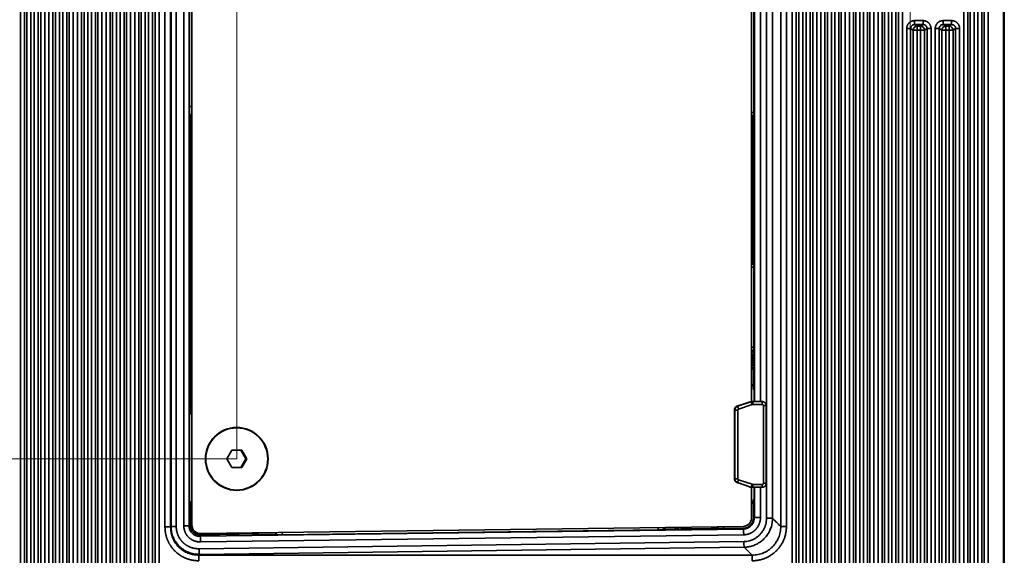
# Model space of a CAD drawing. Header units: millimetres. Extents: x 31 to 1647, y 187 to 975.
# Tile 136 of 151: x 1464 to 1636, y 473 to 567. Entities that reach past the tile are written whole.
import ezdxf

# ---------------------------------------------------------------- set-up
doc = ezdxf.new("R2010")
doc.units = ezdxf.units.MM
doc.layers.add('1', color=7, linetype='Continuous', true_color=0xffffff)
doc.styles.add('kanji2', font='simplex.shx', dxfattribs={"bigfont": 'bigfont.shx'})
doc.dimstyles.get("Standard").update_dxf_attribs({"dimtxt": 0.18, "dimasz": 0.18, "dimexe": 0.18, "dimexo": 0.0625, "dimgap": 0.09, "dimtad": 0, "dimtih": 1, "dimtoh": 1, "dimdec": 4, "dimzin": 0, "dimdsep": 46, "dimtxsty": 'Standard', "dimcen": 0.09, "dimadec": 0, "dimazin": 0, "dimtfac": 1, "dimtdec": 4, "dimtofl": 0, "dimtmove": 0, "dimatfit": 3, "dimfxl": 1, "dimtolj": 1, "dimtzin": 0, "dimarcsym": 0})

# ---------------------------------------------------------------- blocks, each defined once
blk = doc.blocks.new('_U5')
at = {"layer": '1', "color": 146, "lineweight": 13}
for p, q in [((1501.572678, 629.784801), (982.792589, 629.784801)), ((984.792589, 629.784801), (983.988741, 626.784798)), ((984.792589, 489.784801), (984.792589, 629.784801)), ((984.792589, 629.784801), (985.596437, 626.784804)), ((984.792589, 489.784801), (983.988741, 492.784798)), ((984.792589, 489.784801), (985.596437, 492.784804)), ((1501.572678, 489.784801), (982.792589, 489.784801))]:
    blk.add_line(p, q, dxfattribs=at)
at = {"layer": '1', "color": 146, "linetype": 'Continuous', "lineweight": 13, "insert": (985.320097, 556.057592), "char_height": 3, "attachment_point": 7, "rotation": 90, "line_spacing_factor": 0.63253, "style": 'kanji2'}
blk.add_mtext('\\W0.8720;140', dxfattribs=at)
blk = doc.blocks.new('_Open')
at = {"color": 0, "linetype": 'ByBlock', "lineweight": -2}
for p, q in [((-1, 0.166667), (0, 0)), ((-1, -0.166667), (0, 0)), ((0, 0), (-1, 0))]:
    blk.add_line(p, q, dxfattribs=at)
blk = doc.blocks.new('_U13')
at = {"layer": '1', "color": 146, "lineweight": 13}
for p, q in [((1160.14034, 489.863674), (1160.14034, 794.404317)), ((1501.572678, 489.784801), (1501.572678, 794.404317)), ((1160.14034, 792.404317), (1163.140337, 793.208165)), ((1160.14034, 792.404317), (1501.572678, 792.404317)), ((1160.14034, 792.404317), (1163.140342, 791.600469)), ((1501.572678, 792.404317), (1498.572675, 793.208165)), ((1501.572678, 792.404317), (1498.572681, 791.600469))]:
    blk.add_line(p, q, dxfattribs=at)
at = {"layer": '1', "color": 146, "linetype": 'Continuous', "lineweight": 13, "insert": (1324.478493, 792.170809), "char_height": 3, "attachment_point": 7, "line_spacing_factor": 0.63253, "style": 'kanji2'}
blk.add_mtext('\\W0.9183;341.4', dxfattribs=at)
blk = doc.blocks.new('_U14')
at = {"layer": '1', "color": 146, "lineweight": 13}
for p, q in [((1042.396509, 415.784238), (1042.396509, 818.404317)), ((1619.316509, 415.784238), (1619.316509, 818.404317)), ((1042.396509, 816.404317), (1045.396506, 817.208165)), ((1042.396509, 816.404317), (1619.316509, 816.404317)), ((1042.396509, 816.404317), (1045.396512, 815.600469)), ((1619.316509, 816.404317), (1616.316506, 817.208165)), ((1619.316509, 816.404317), (1616.316512, 815.600469))]:
    blk.add_line(p, q, dxfattribs=at)
at = {"layer": '1', "color": 146, "linetype": 'Continuous', "lineweight": 13, "insert": (1324.478493, 816.170809), "char_height": 3, "attachment_point": 7, "line_spacing_factor": 0.63253, "style": 'kanji2'}
blk.add_mtext('\\W0.9303;576.9', dxfattribs=at)
blk = doc.blocks.new('_U28')
at = {"layer": '1', "color": 146, "lineweight": 13}
for p, q in [((1619.316509, 703.864238), (966.892589, 703.864238)), ((968.892589, 703.864238), (968.088741, 700.864235)), ((968.892589, 703.864238), (968.892589, 415.784238)), ((968.892589, 703.864238), (969.696437, 700.864241)), ((968.892589, 415.784238), (968.088741, 418.784235)), ((968.892589, 415.784238), (969.696437, 418.784241)), ((1619.316509, 415.784238), (966.892589, 415.784238))]:
    blk.add_line(p, q, dxfattribs=at)
at = {"layer": '1', "color": 146, "linetype": 'Continuous', "lineweight": 13, "insert": (969.420097, 553.422222), "char_height": 3, "attachment_point": 7, "rotation": 90, "line_spacing_factor": 0.63253, "style": 'kanji2'}
blk.add_mtext('\\W0.9631;288.1', dxfattribs=at)

msp = doc.modelspace()

# ---------------------------------------------------------------- linework, layer by layer
at = {"layer": '1', "color": 18, "linetype": 'Continuous', "lineweight": 35}
for p, q in [((1463.7262, 394.1113), (1463.7262, 725.5372)), ((1464.4224, 725.5372), (1464.4224, 394.1113)), ((1464.8582, 394.5471), (1464.8582, 725.1014)), ((1465.5544, 725.1014), (1465.5544, 394.5471)), ((1466.1587, 394.5471), (1466.1587, 725.1014)), ((1466.8548, 725.1014), (1466.8548, 394.5471)), ((1467.2906, 394.1113), (1467.2906, 725.5372)), ((1467.9868, 725.5372), (1467.9868, 394.1113)), ((1468.7262, 394.1113), (1468.7262, 725.5372)), ((1469.4224, 725.5372), (1469.4224, 394.1113)), ((1469.8582, 394.5471), (1469.8582, 725.1014)), ((1470.5544, 725.1014), (1470.5544, 394.5471)), ((1471.1587, 394.5471), (1471.1587, 725.1014)), ((1471.8548, 725.1014), (1471.8548, 394.5471)), ((1472.2906, 394.1113), (1472.2906, 725.5372)), ((1472.9868, 725.5372), (1472.9868, 394.1113)), ((1473.7262, 394.1113), (1473.7262, 725.5372)), ((1474.4224, 725.5372), (1474.4224, 394.1113)), ((1474.8582, 394.5471), (1474.8582, 725.1014)), ((1475.5544, 725.1014), (1475.5544, 394.5471)), ((1476.1587, 394.5471), (1476.1587, 725.1014)), ((1476.8548, 725.1014), (1476.8548, 394.5471)), ((1477.2906, 394.1113), (1477.2906, 725.5372)), ((1477.9868, 725.5372), (1477.9868, 394.1113)), ((1478.7262, 394.1113), (1478.7262, 725.5372)), ((1479.4224, 725.5372), (1479.4224, 394.1113)), ((1487.2906, 394.1113), (1487.2906, 725.5372)), ((1487.9868, 725.5372), (1487.9868, 394.1113)), ((1479.8582, 405.1674), (1479.8582, 714.4811)), ((1480.5544, 714.4811), (1480.5544, 405.1674)), ((1486.1587, 405.0811), (1486.1587, 714.5673)), ((1486.8548, 714.5673), (1486.8548, 405.0811)), ((1481.1587, 408.0837), (1481.1587, 711.5648)), ((1481.8548, 711.5648), (1481.8548, 408.0837)), ((1484.8582, 408.0837), (1484.8582, 711.5648)), ((1485.5544, 711.5648), (1485.5544, 408.0837)), ((1482.2906, 408.5195), (1482.2906, 711.129)), ((1482.9868, 711.129), (1482.9868, 408.5195)), ((1483.7262, 408.5195), (1483.7262, 711.129)), ((1484.4224, 711.129), (1484.4224, 408.5195)), ((1598.7262, 431.4149), (1598.7262, 688.2336)), ((1599.4224, 688.2336), (1599.4224, 431.4149)), ((1599.8582, 432.467), (1599.8582, 687.1815)), ((1600.5544, 686.7013), (1600.5544, 432.9472)), ((1601.1587, 434.087), (1601.1587, 685.5614)), ((1601.8548, 685.5614), (1601.8548, 434.087)), ((1602.2906, 433.9065), (1602.2906, 685.7419)), ((1602.9868, 685.7419), (1602.9868, 433.9065)), ((1603.7262, 436.4149), (1603.7262, 683.2336)), ((1604.4224, 683.2336), (1604.4224, 436.4149)), ((1604.8582, 437.467), (1604.8582, 682.1815)), ((1605.5544, 681.7013), (1605.5544, 437.9472)), ((1606.1587, 439.087), (1606.1587, 680.5614)), ((1606.8548, 680.5614), (1606.8548, 439.087)), ((1607.2906, 438.9065), (1607.2906, 680.7419)), ((1607.9868, 680.7419), (1607.9868, 438.9065)), ((1608.7262, 441.4149), (1608.7262, 678.2336)), ((1609.4224, 678.2336), (1609.4224, 441.4149)), ((1609.8582, 442.467), (1609.8582, 677.1815)), ((1610.5544, 676.7013), (1610.5544, 442.9472)), ((1611.1587, 444.087), (1611.1587, 675.5614)), ((1611.8548, 675.5614), (1611.8548, 444.087)), ((1612.2906, 443.9065), (1612.2906, 675.7419)), ((1612.9868, 675.7419), (1612.9868, 443.9065)), ((1613.7262, 446.4149), (1613.7262, 673.2643)), ((1614.4224, 673.2643), (1614.4224, 446.4149)), ((1614.8582, 447.467), (1614.8582, 672.4183)), ((1615.5544, 671.9381), (1615.5544, 447.9472)), ((1616.1587, 449.087), (1616.1587, 670.7972)), ((1616.8548, 670.7972), (1616.8548, 449.087)), ((1617.2906, 448.9065), (1617.2906, 670.7714)), ((1617.9868, 670.7714), (1617.9868, 448.9065)), ((1628.7262, 461.4149), (1628.7262, 658.2336)), ((1629.4224, 658.2336), (1629.4224, 461.4149)), ((1629.8582, 462.467), (1629.8582, 657.1815)), ((1630.5544, 656.7013), (1630.5544, 462.9472)), ((1635.6621, 657.5302), (1635.6623, 462.1185)), ((1635.8015, 657.5301), (1635.8015, 462.1185)), ((1631.1587, 464.087), (1631.1587, 655.5614)), ((1631.8548, 655.5614), (1631.8548, 464.087)), ((1632.2906, 463.9065), (1632.2906, 655.7419)), ((1632.9868, 655.7419), (1632.9868, 463.9065)), ((1489.0174, 641.7545), (1489.0174, 477.894)), ((1490.0022, 477.894), (1490.0022, 641.7545)), ((1490.0789, 641.6778), (1490.0789, 477.9706)), ((1490.9891, 641.6778), (1490.9891, 477.9706)), ((1492.3124, 478.1056), (1492.3124, 641.5428)), ((1493.2375, 478.1056), (1493.2375, 641.5428)), ((1493.7139, 478.248), (1493.7139, 641.4005)), ((1596.7108, 641.6785), (1596.7108, 477.9699)), ((1597.6956, 477.9699), (1597.6956, 641.6785)), ((1594.2139, 479.4075), (1594.2139, 640.241)), ((1595.2733, 479.4075), (1595.2733, 640.241)), ((1591.6162, 619.8246), (1591.6162, 499.8239)), ((1592.0887, 619.8242), (1592.0887, 499.8242)), ((1593.1629, 619.8242), (1593.1629, 499.8242)), ((1592.0162, 569.7683), (1592.0162, 550.3359)), ((1493.2879, 551.3745), (1493.2879, 568.1951)), ((1618.7262, 451.4149), (1618.7262, 565.0188)), ((1619.8582, 564.7289), (1619.4224, 565.0188)), ((1619.4224, 565.0188), (1619.4224, 451.4149)), ((1620.1237, 566.412), (1621.5893, 566.412)), ((1620.1237, 565.7137), (1620.5544, 565.4272)), ((1621.5893, 565.7137), (1620.1237, 565.7137)), ((1620.5544, 565.4272), (1620.5544, 564.7289)), ((1620.5544, 565.4272), (1621.1587, 565.4272)), ((1621.1587, 565.4272), (1621.5893, 565.7137)), ((1621.1587, 565.4272), (1621.1587, 564.7289)), ((1622.2906, 565.0188), (1621.8548, 564.7289)), ((1622.2906, 453.9065), (1622.2906, 565.0188)), ((1622.9868, 565.0188), (1622.9868, 453.9065)), ((1623.7262, 456.4149), (1623.7262, 565.0188)), ((1624.8582, 564.7289), (1624.4224, 565.0188)), ((1624.4224, 565.0188), (1624.4224, 456.4149)), ((1625.1237, 566.412), (1626.5893, 566.412)), ((1625.1237, 565.7137), (1625.5544, 565.4272)), ((1626.5893, 565.7137), (1625.1237, 565.7137)), ((1625.5544, 565.4272), (1625.5544, 564.7289)), ((1625.5544, 565.4272), (1626.1587, 565.4272)), ((1626.1587, 565.4272), (1626.5893, 565.7137)), ((1626.1587, 565.4272), (1626.1587, 564.7289)), ((1627.2906, 565.0188), (1626.8548, 564.7289)), ((1627.2906, 458.9065), (1627.2906, 565.0188)), ((1627.9868, 565.0188), (1627.9868, 458.9065)), ((1619.8582, 564.7289), (1620.5544, 564.7289)), ((1619.8582, 452.467), (1619.8582, 564.7289)), ((1621.1587, 564.7289), (1620.5544, 564.7289)), ((1620.5544, 564.7289), (1620.5544, 452.9472)), ((1621.1587, 564.7289), (1621.8548, 564.7289)), ((1621.1587, 454.087), (1621.1587, 564.7289)), ((1621.8548, 564.7289), (1621.8548, 454.087)), ((1625.5544, 564.7289), (1624.8582, 564.7289)), ((1624.8582, 457.467), (1624.8582, 564.7289)), ((1625.5544, 564.7289), (1625.5544, 457.9472)), ((1626.1587, 564.7289), (1625.5544, 564.7289)), ((1626.8548, 564.7289), (1626.1587, 564.7289)), ((1626.1587, 459.087), (1626.1587, 564.7289)), ((1626.8548, 564.7289), (1626.8548, 459.087)), ((1493.7139, 551.3745), (1493.2879, 551.3745)), ((1493.4204, 549.2943), (1493.3382, 549.3572)), ((1493.4204, 498.3908), (1493.4204, 549.2943)), ((1592.0162, 550.3359), (1591.6162, 550.3359)), ((1592.0031, 549.8359), (1591.6162, 549.8359)), ((1591.8082, 523.8242), (1591.8082, 549.8359)), ((1592.0027, 549.8359), (1592.0027, 523.8242)), ((1591.6162, 523.8242), (1592.0031, 523.8242)), ((1591.6162, 523.3242), (1592.0162, 523.3242)), ((1592.0162, 523.3242), (1592.0162, 509.3242)), ((1592.0162, 509.3242), (1591.6162, 509.3242)), ((1592.0031, 508.8242), (1591.6162, 508.8242)), ((1591.6162, 508.7376), (1591.9506, 508.7376)), ((1591.6162, 508.5376), (1591.9504, 508.5376)), ((1591.6162, 508.5323), (1591.9503, 508.5323)), ((1591.6166, 508.7428), (1591.9506, 508.7428)), ((1591.9504, 501.9487), (1591.9504, 508.8242)), ((1591.6204, 507.4271), (1591.6162, 507.4322)), ((1591.6162, 507.4277), (1591.6204, 507.4271)), ((1591.6948, 506.5593), (1591.9504, 506.5593)), ((1591.9504, 506.5768), (1591.7212, 506.5768)), ((1591.9504, 506.214), (1591.6162, 506.214)), ((1591.6162, 506.1965), (1591.9504, 506.1965)), ((1591.6162, 505.7428), (1591.9503, 505.7428)), ((1591.6162, 505.7376), (1591.9504, 505.7376)), ((1591.6162, 505.5428), (1591.9504, 505.5428)), ((1591.6162, 505.5376), (1591.9503, 505.5376)), ((1591.6162, 502.748), (1591.9503, 502.748)), ((1591.6162, 502.7428), (1591.9504, 502.7428)), ((1591.6162, 502.5428), (1591.9504, 502.5428)), ((1591.6162, 502.5376), (1591.9503, 502.5376)), ((1591.9504, 501.9487), (1592.0739, 501.8249)), ((1592.0739, 499.8242), (1592.0739, 501.8249)), ((1591.5006, 499.7729), (1589.1397, 498.9838)), ((1590.4729, 499.4718), (1591.3738, 499.7729)), ((1591.3738, 499.7729), (1591.5006, 499.7729)), ((1591.6892, 499.8242), (1591.8159, 499.8242)), ((1593.4491, 499.8242), (1591.8159, 499.8242)), ((1493.4204, 498.3908), (1493.3116, 498.2825)), ((1493.3116, 482.2848), (1493.3116, 498.2825)), ((1493.7139, 498.3908), (1493.4204, 498.3908)), ((1588.6624, 498.3197), (1588.5879, 498.3197)), ((1588.5879, 498.3197), (1588.5879, 486.3288)), ((1588.6624, 498.3197), (1588.6624, 486.3288)), ((1588.6624, 498.3197), (1589.1983, 498.3197)), ((1589.0509, 498.9838), (1590.1078, 499.348)), ((1589.1397, 498.9838), (1589.0509, 498.9838)), ((1589.1983, 498.3197), (1589.1983, 486.3288)), ((1591.6955, 499.2986), (1589.3347, 498.5094)), ((1593.4864, 499.3242), (1591.8532, 499.3242)), ((1593.6858, 499.1242), (1594.1485, 499.1242)), ((1593.6858, 485.5242), (1593.6858, 499.1242)), ((1594.1485, 485.5242), (1594.1485, 499.1242)), ((1500.6975, 491.3048), (1499.8224, 489.7848)), ((1502.4478, 491.3048), (1500.6975, 491.3048)), ((1503.1738, 489.7848), (1502.2987, 491.3048)), ((1503.3229, 489.7848), (1502.4478, 491.3048)), ((1499.8224, 489.7848), (1500.6975, 488.2648)), ((1502.2987, 488.2648), (1503.1738, 489.7848)), ((1502.4478, 488.2648), (1503.3229, 489.7848)), ((1503.1738, 489.7848), (1503.3229, 489.7848)), ((1500.6975, 488.2648), (1502.4478, 488.2648)), ((1588.6624, 486.3288), (1588.5879, 486.3288)), ((1588.6624, 486.3288), (1589.1983, 486.3288)), ((1590.1078, 485.3005), (1589.0509, 485.6647)), ((1589.1397, 485.6647), (1589.0509, 485.6647)), ((1589.1397, 485.6647), (1591.5006, 484.8756)), ((1589.3347, 486.139), (1591.6955, 485.3499)), ((1591.3738, 484.8756), (1590.4729, 485.1767)), ((1591.5006, 484.8756), (1591.3738, 484.8756)), ((1591.6162, 484.8282), (1591.6162, 479.4991)), ((1591.8159, 484.8242), (1591.6892, 484.8242)), ((1591.8159, 484.8242), (1593.4491, 484.8242)), ((1591.8532, 485.3242), (1593.4864, 485.3242)), ((1592.0739, 484.8242), (1592.0739, 482.8235)), ((1592.0887, 484.8242), (1592.0887, 479.5646)), ((1593.1629, 484.8242), (1593.1629, 479.5646)), ((1593.6858, 485.5242), (1594.1485, 485.5242)), ((1493.3116, 482.2848), (1493.714, 482.2848)), ((1493.5136, 482.0838), (1493.3116, 482.2848)), ((1591.9504, 482.6998), (1592.0739, 482.8235)), ((1591.9504, 479.5646), (1591.9504, 482.6998)), ((1493.5136, 482.0838), (1493.714, 482.0838)), ((1493.5136, 482.0838), (1493.5136, 478.1056)), ((1592.0887, 479.5646), (1591.9504, 479.5646)), ((1490.0022, 477.894), (1490.0789, 477.9706)), ((1493.2375, 478.1056), (1493.5136, 478.1056)), ((1494.2855, 477.0693), (1494.2855, 476.762)), ((1590.1414, 477.5248), (1495.1639, 476.2727)), ((1590.136, 477.9992), (1495.2336, 476.7481)), ((1575.2691, 477.4034), (1509.5435, 476.5369)), ((1575.2638, 477.8031), (1575.2691, 477.4034)), ((1576.1889, 477.8153), (1576.1938, 477.4392)), ((1576.2353, 477.4817), (1576.1938, 477.4392)), ((1576.2353, 477.4817), (1576.231, 477.8159)), ((1579.2353, 477.5213), (1576.2353, 477.4817)), ((1579.2353, 477.5465), (1590.1398, 477.6689)), ((1579.2353, 477.5213), (1579.2353, 477.5465)), ((1584.6708, 477.607), (1584.6708, 477.9267)), ((1585.6694, 477.9398), (1585.6694, 477.6181)), ((1585.7168, 477.6188), (1585.7168, 477.9404)), ((1586.7155, 477.9536), (1586.7155, 477.6299)), ((1590.1398, 477.6689), (1590.1414, 477.5248)), ((1494.981, 474.084), (1590.251, 475.34)), ((1495.1608, 476.5462), (1505.4305, 476.6816)), ((1495.1639, 476.2727), (1495.1608, 476.5462)), ((1590.2272, 476.5252), (1495.2496, 475.2731)), ((1505.4305, 476.6816), (1505.4305, 476.5483)), ((1505.4305, 476.5483), (1508.4305, 476.5878)), ((1508.4261, 476.922), (1508.4305, 476.5878)), ((1508.469, 476.5502), (1508.4305, 476.5878)), ((1508.469, 476.5502), (1508.4641, 476.9225)), ((1509.5435, 476.5369), (1509.5383, 476.9367)), ((1495.0555, 473.0992), (1590.3255, 474.3552)), ((1495.0555, 473.0992), (1494.9263, 472.9699))]:
    msp.add_line(p, q, dxfattribs=at)
for centre, radius, start, end in [((1592.3365, 483.6542), 1.4, 239.034375, 253.985625), ((1592.3365, 483.6542), 1.7, 244.929375, 256.865625), ((1590.1162, 479.4991), 1.5, 270.755305, 0), ((1495.2139, 478.248), 1.5, 180, 270.755305), ((1577.3365, 478.6542), 1.4, 217.861875, 236.548125), ((1577.3365, 478.6542), 1.4, 304.959375, 324.72), ((1577.3365, 478.6542), 1.7, 317.82375, 331.77375)]:
    msp.add_arc(centre, radius, start, end, dxfattribs=at)
for centre, major_axis, ratio, start_param, end_param in [((1620.5544, 564.7289), (0.3877, 0.5828), 0.992126, 0.59071358, 2.15421831), ((1621.1587, 564.7289), (0.3877, -0.5828), 0.992126, 0.98737435, 2.55087907), ((1625.5544, 564.7289), (0.3877, 0.5828), 0.992126, 0.59071358, 2.15421831), ((1626.1587, 564.7289), (0.3877, -0.5828), 0.992126, 0.98737435, 2.55087907), ((1494.3378, 549.3572), (-0.607, -0.7947), 0.999458, 4.46819068, 5.36439939), ((1494.4201, 549.2943), (0.902, 0.4461), 0.967592, 1.90866182, 2.66910974), ((1592.0031, 550.3359), (0, 0.5), 0.026208, 3.14159265, 4.71238898), ((1592.0031, 523.3242), (0, 0.5), 0.026208, 4.71238898, 6.28318531), ((1592.0031, 509.3242), (0, 0.5), 0.026208, 3.14159265, 4.71238898), ((1590.5474, 499.4718), (1, 0.3326), 0.022379, 1.63798103, 2.01848741), ((1591.6892, 498.8242), (0, -1), 0.997217, 3.14159265, 3.46334321), ((1591.8159, 498.8242), (0, 1), 0.997217, 0, 0.32175055), ((1591.6582, 499.2986), (0.1585, -0.4742), 0.070732, 1.54715753, 3.11795386), ((1591.8159, 499.3242), (0, -0.5), 0.074558, 1.57079633, 3.14159265), ((1593.4491, 499.3242), (0, -0.5), 0.074558, 1.57079633, 3.14159265), ((1494.3139, 498.2851), (0.8962, 0.4503), 0.996722, 2.67730843, 3.60627288), ((1494.4201, 498.3908), (0.7054, -0.7088), 0.999318, 3.92970529, 4.71530526), ((1589.2651, 498.3197), (0, 0.7), 0.967393, 0.32175055, 1.57079633), ((1589.3605, 498.3197), (0, 0.7), 0.997217, 0.32175055, 1.57079633), ((1589.2974, 498.5094), (-0.1585, 0.4742), 0.070732, 4.68875019, 6.25954651), ((1589.3978, 498.3197), (0, 0.2), 0.997217, 0.32175055, 1.57079633), ((1591.8532, 498.8242), (0, 0.5), 0.997217, 0, 0.32175055), ((1593.4864, 499.1242), (0, 0.2), 0.997217, 4.71238898, 6.28318531), ((1589.2651, 486.3288), (0, 0.7), 0.967393, 1.57079633, 2.8198421), ((1589.3605, 486.3288), (0, 0.7), 0.997217, 1.57079633, 2.8198421), ((1589.2974, 486.139), (-0.1585, -0.4742), 0.070732, 0.02363879, 1.59443512), ((1589.3978, 486.3288), (0, 0.2), 0.997217, 1.57079633, 2.8198421), ((1590.5474, 485.1767), (-1, 0.3326), 0.022379, 1.12310524, 1.50361162), ((1591.6892, 485.8242), (0, -1), 0.997217, 5.96143475, 6.28318531), ((1591.6582, 485.3499), (0.1585, 0.4742), 0.070732, 3.16523145, 4.73602777), ((1591.8159, 485.8242), (0, 1), 0.997217, 2.8198421, 3.14159265), ((1591.8532, 485.8242), (0, 0.5), 0.997217, 2.8198421, 3.14159265), ((1591.8159, 485.3242), (0, 0.5), 0.074558, 3.14159265, 4.71238898), ((1593.4491, 485.3242), (0, 0.5), 0.074558, 3.14159265, 4.71238898), ((1593.4864, 485.5242), (0, 0.2), 0.997217, 3.14159265, 4.71238898), ((1575.1942, 477.4286), (0.9999, 0.0112), 0.026185, 4.78705944, 6.25705473), ((1509.4686, 476.5621), (0.9999, 0.0112), 0.026185, 3.16782198, 4.78705944)]:
    msp.add_ellipse(centre, major_axis=major_axis, ratio=ratio, start_param=start_param, end_param=end_param, dxfattribs=at)
for major_axis in [(0, 5.5), (0, 5.4343)]:
    msp.add_ellipse((1501.5727, 489.7848), major_axis=major_axis, ratio=0.997217, dxfattribs=at)
for points, degree in [([(1618.7262, 565.0188), (1618.7262, 565.2964), (1618.9383, 565.8084), (1619.3308, 566.2), (1619.8447, 566.412), (1620.1237, 566.412)], 2), ([(1621.5893, 566.412), (1621.8677, 566.412), (1622.3813, 566.2006), (1622.7742, 565.8093), (1622.9868, 565.2969), (1622.9868, 565.0188)], 2), ([(1623.7262, 565.0188), (1623.7262, 565.2964), (1623.9383, 565.8084), (1624.3308, 566.2), (1624.8447, 566.412), (1625.1237, 566.412)], 2), ([(1626.5893, 566.412), (1626.8677, 566.412), (1627.3813, 566.2006), (1627.7742, 565.8093), (1627.9868, 565.2969), (1627.9868, 565.0188)], 2), ([(1493.3382, 549.3572), (1493.3355, 549.3592), (1493.3303, 549.3785), (1493.3227, 549.4537), (1493.3154, 549.5741), (1493.3088, 549.7356), (1493.3028, 549.9351), (1493.2977, 550.1712), (1493.2934, 550.4402), (1493.2903, 550.7352), (1493.2884, 551.0508), (1493.2879, 551.2654), (1493.2879, 551.3745)], 3), ([(1591.6159, 507.9829), (1591.6592, 508.0033), (1591.7071, 508.0133), (1591.7586, 508.014)], 3), ([(1591.7586, 508.0315), (1591.7586, 508.0257), (1591.7586, 508.0199), (1591.7586, 508.014)], 3), ([(1591.7586, 508.014), (1591.836, 508.0131), (1591.8997, 507.9913), (1591.9508, 507.9542)], 3), ([(1591.6644, 506.986), (1591.6466, 506.9649), (1591.6295, 506.9433), (1591.613, 506.9212)], 3), ([(1591.613, 506.8916), (1591.6339, 506.9205), (1591.6559, 506.9487), (1591.6789, 506.976)], 3), ([(1591.647, 507.654), (1591.6335, 507.6226), (1591.6231, 507.5899), (1591.6158, 507.5565)], 3), ([(1591.6619, 507.6449), (1591.6569, 507.6479), (1591.6519, 507.651), (1591.647, 507.654)], 3), ([(1591.8374, 507.2794), (1591.7854, 507.1787), (1591.7257, 507.082), (1591.659, 506.9905)], 3), ([(1591.659, 506.9905), (1591.6638, 506.9872), (1591.6686, 506.9839), (1591.6734, 506.9806)], 3), ([(1591.6734, 506.9806), (1591.7409, 507.073), (1591.8012, 507.1707), (1591.8535, 507.2725)], 3), ([(1591.7383, 506.6516), (1591.7222, 506.6217), (1591.7077, 506.5908), (1591.6948, 506.5593)], 3), ([(1591.7212, 506.5768), (1591.7303, 506.5974), (1591.741, 506.6196), (1591.7535, 506.643)], 3), ([(1591.8701, 506.8458), (1591.8245, 506.7822), (1591.7805, 506.7175), (1591.738, 506.6518)], 3), ([(1591.7535, 506.643), (1591.7484, 506.6458), (1591.7433, 506.6487), (1591.7383, 506.6516)], 3), ([(1591.7532, 506.6431), (1591.7954, 506.7083), (1591.8391, 506.7725), (1591.8844, 506.8357)], 3), ([(1591.7535, 507.7011), (1591.7535, 507.707), (1591.7535, 507.7128), (1591.7535, 507.7186)], 3), ([(1591.8524, 507.2731), (1591.9534, 507.4976), (1591.8802, 507.7144), (1591.7535, 507.7183)], 3), ([(1591.8363, 507.2799), (1591.8417, 507.2776), (1591.847, 507.2754), (1591.8524, 507.2731)], 3), ([(1591.9506, 506.9628), (1591.9251, 506.9229), (1591.8981, 506.884), (1591.8696, 506.8462)], 3), ([(1591.8844, 506.8357), (1591.8796, 506.8391), (1591.8749, 506.8425), (1591.8701, 506.8458)], 3), ([(1591.8838, 506.8361), (1591.9072, 506.867), (1591.9295, 506.8987), (1591.9509, 506.931)], 3), ([(1590.251, 475.34), (1590.4233, 475.3423), (1590.7646, 475.3696), (1591.2675, 475.4768), (1591.7573, 475.6504), (1592.2229, 475.8874), (1592.6564, 476.1845), (1593.0493, 476.5364), (1593.3943, 476.9364), (1593.6853, 477.3781), (1593.9159, 477.8499), (1594.0864, 478.3523), (1594.1907, 478.8769), (1594.2139, 479.2295), (1594.2139, 479.4075)], 3), ([(1595.2733, 479.4075), (1595.5579, 479.1229)], 1), ([(1595.5579, 479.1229), (1595.6751, 479.0056)], 1), ([(1595.6751, 479.0056), (1596.7108, 477.9699)], 1), ([(1597.6956, 477.9699), (1597.6959, 476.7768), (1596.7862, 474.5784), (1595.1034, 472.8952), (1592.9045, 471.9848), (1591.7108, 471.9851)], 2), ([(1590.3256, 474.3533), (1590.7873, 473.8915), (1591.2491, 473.4298), (1591.7108, 472.968)], 3), ([(1494.9263, 472.9699), (1591.7108, 472.9699)], 1)]:
    msp.add_open_spline(points, degree=degree, dxfattribs=at)
for points, degree, knots in [([(1619.4224, 565.0188), (1619.4179, 565.0188), (1619.4095, 565.0188), (1619.3853, 565.0188), (1619.3693, 565.0188), (1619.3305, 565.0188), (1619.3076, 565.0188), (1619.2555, 565.0188), (1619.2264, 565.0188), (1619.1628, 565.0188), (1619.1284, 565.0188), (1619.0555, 565.0188), (1619.017, 565.0188), (1618.9372, 565.0188), (1618.8958, 565.0188), (1618.8117, 565.0188), (1618.769, 565.0188), (1618.7262, 565.0188)], 3, [0, 0, 0, 0, 0.125, 0.125, 0.25, 0.25, 0.375, 0.375, 0.5, 0.5, 0.625, 0.625, 0.75, 0.75, 0.875, 0.875, 1, 1, 1, 1]), ([(1620.1237, 565.7137), (1620.0275, 565.7031), (1619.8386, 565.6823), (1619.605, 565.5153), (1619.4499, 565.2846), (1619.4315, 565.1067), (1619.4224, 565.0188)], 3, [0, 0, 0, 0, 0.26246774, 0.51539678, 0.76058363, 1, 1, 1, 1]), ([(1620.1237, 565.7145), (1620.1238, 565.7174), (1620.1239, 565.7245), (1620.1241, 565.7466), (1620.1241, 565.7616), (1620.1242, 565.7992), (1620.1242, 565.8217), (1620.1242, 565.8734), (1620.1242, 565.9026), (1620.1241, 565.9666), (1620.1241, 566.0014), (1620.124, 566.0755), (1620.1239, 566.1147), (1620.1238, 566.1962), (1620.1238, 566.2384), (1620.1237, 566.3245), (1620.1237, 566.3682), (1620.1237, 566.412)], 3, [0, 0, 0, 0, 0.125, 0.125, 0.25, 0.25, 0.375, 0.375, 0.5, 0.5, 0.625, 0.625, 0.75, 0.75, 0.875, 0.875, 1, 1, 1, 1]), ([(1621.5893, 565.7137), (1621.5893, 565.7168), (1621.5893, 565.7239), (1621.5893, 565.7462), (1621.5893, 565.7613), (1621.5893, 565.799), (1621.5893, 565.8216), (1621.5893, 565.8734), (1621.5893, 565.9026), (1621.5893, 565.9666), (1621.5893, 566.0014), (1621.5893, 566.0755), (1621.5893, 566.1147), (1621.5893, 566.1962), (1621.5893, 566.2384), (1621.5893, 566.3244), (1621.5893, 566.3682), (1621.5893, 566.412)], 3, [0, 0, 0, 0, 0.125, 0.125, 0.25, 0.25, 0.375, 0.375, 0.5, 0.5, 0.625, 0.625, 0.75, 0.75, 0.875, 0.875, 1, 1, 1, 1]), ([(1622.2906, 565.0188), (1622.2815, 565.1067), (1622.2631, 565.2846), (1622.108, 565.5153), (1621.8745, 565.6823), (1621.6856, 565.7031), (1621.5893, 565.7137)], 3, [0, 0, 0, 0, 0.23941637, 0.48460322, 0.73753226, 1, 1, 1, 1]), ([(1622.9868, 565.0188), (1622.944, 565.0188), (1622.9013, 565.0188), (1622.8172, 565.0188), (1622.7759, 565.0188), (1622.696, 565.0188), (1622.6575, 565.0188), (1622.5846, 565.0188), (1622.5502, 565.0188), (1622.4866, 565.0188), (1622.4575, 565.0188), (1622.4054, 565.0188), (1622.3825, 565.0188), (1622.3437, 565.0188), (1622.3278, 565.0188), (1622.3035, 565.0188), (1622.2951, 565.0188), (1622.2906, 565.0188)], 3, [0, 0, 0, 0, 0.125, 0.125, 0.25, 0.25, 0.375, 0.375, 0.5, 0.5, 0.625, 0.625, 0.75, 0.75, 0.875, 0.875, 1, 1, 1, 1]), ([(1624.4224, 565.0188), (1624.4179, 565.0188), (1624.4095, 565.0188), (1624.3853, 565.0188), (1624.3693, 565.0188), (1624.3305, 565.0188), (1624.3076, 565.0188), (1624.2555, 565.0188), (1624.2264, 565.0188), (1624.1628, 565.0188), (1624.1284, 565.0188), (1624.0555, 565.0188), (1624.017, 565.0188), (1623.9372, 565.0188), (1623.8958, 565.0188), (1623.8117, 565.0188), (1623.769, 565.0188), (1623.7262, 565.0188)], 3, [0, 0, 0, 0, 0.125, 0.125, 0.25, 0.25, 0.375, 0.375, 0.5, 0.5, 0.625, 0.625, 0.75, 0.75, 0.875, 0.875, 1, 1, 1, 1]), ([(1625.1237, 565.7137), (1625.0275, 565.7031), (1624.8387, 565.6824), (1624.6052, 565.5154), (1624.4499, 565.2847), (1624.4315, 565.1067), (1624.4224, 565.0188)], 3, [0, 0, 0, 0, 0.26234797, 0.51523823, 0.76046609, 1, 1, 1, 1]), ([(1625.1237, 565.7145), (1625.1238, 565.7174), (1625.1239, 565.7245), (1625.1241, 565.7466), (1625.1241, 565.7616), (1625.1242, 565.7992), (1625.1242, 565.8217), (1625.1242, 565.8734), (1625.1242, 565.9026), (1625.1241, 565.9666), (1625.1241, 566.0014), (1625.124, 566.0755), (1625.1239, 566.1147), (1625.1238, 566.1962), (1625.1238, 566.2384), (1625.1237, 566.3245), (1625.1237, 566.3682), (1625.1237, 566.412)], 3, [0, 0, 0, 0, 0.125, 0.125, 0.25, 0.25, 0.375, 0.375, 0.5, 0.5, 0.625, 0.625, 0.75, 0.75, 0.875, 0.875, 1, 1, 1, 1]), ([(1626.5893, 565.7137), (1626.5893, 565.7168), (1626.5893, 565.7239), (1626.5893, 565.7462), (1626.5893, 565.7613), (1626.5893, 565.799), (1626.5893, 565.8216), (1626.5893, 565.8734), (1626.5893, 565.9026), (1626.5893, 565.9666), (1626.5893, 566.0014), (1626.5893, 566.0755), (1626.5893, 566.1147), (1626.5893, 566.1962), (1626.5893, 566.2384), (1626.5893, 566.3244), (1626.5893, 566.3682), (1626.5893, 566.412)], 3, [0, 0, 0, 0, 0.125, 0.125, 0.25, 0.25, 0.375, 0.375, 0.5, 0.5, 0.625, 0.625, 0.75, 0.75, 0.875, 0.875, 1, 1, 1, 1]), ([(1627.2906, 565.0188), (1627.2815, 565.1067), (1627.2631, 565.2847), (1627.1079, 565.5154), (1626.8744, 565.6824), (1626.6855, 565.7031), (1626.5893, 565.7137)], 3, [0, 0, 0, 0, 0.23953391, 0.48476177, 0.73765203, 1, 1, 1, 1]), ([(1627.9868, 565.0188), (1627.944, 565.0188), (1627.9013, 565.0188), (1627.8172, 565.0188), (1627.7759, 565.0188), (1627.696, 565.0188), (1627.6575, 565.0188), (1627.5846, 565.0188), (1627.5502, 565.0188), (1627.4866, 565.0188), (1627.4575, 565.0188), (1627.4054, 565.0188), (1627.3825, 565.0188), (1627.3437, 565.0188), (1627.3278, 565.0188), (1627.3035, 565.0188), (1627.2951, 565.0188), (1627.2906, 565.0188)], 3, [0, 0, 0, 0, 0.125, 0.125, 0.25, 0.25, 0.375, 0.375, 0.5, 0.5, 0.625, 0.625, 0.75, 0.75, 0.875, 0.875, 1, 1, 1, 1]), ([(1591.7586, 508.0315), (1591.7585, 508.0315), (1591.7584, 508.0315), (1591.707, 508.0308), (1591.6593, 508.0212), (1591.6159, 508.0021)], 3, [0, 0, 0, 0, 0.00146073, 0.00146073, 1, 1, 1, 1]), ([(1591.9507, 507.9765), (1591.899, 508.0107), (1591.8354, 508.0306), (1591.7587, 508.0315), (1591.7587, 508.0315), (1591.7586, 508.0315)], 3, [0, 0, 0, 0, 0.99902037, 0.99902037, 1, 1, 1, 1]), ([(1591.621, 507.4271), (1591.6201, 507.4643), (1591.6232, 507.5016), (1591.6369, 507.5747), (1591.6476, 507.6105), (1591.6619, 507.6449)], 3, [0, 0, 0, 0, 0.5, 0.5, 1, 1, 1, 1]), ([(1591.7535, 507.7186), (1591.732, 507.7177), (1591.7109, 507.711), (1591.6745, 507.6882), (1591.6594, 507.6719), (1591.6492, 507.653)], 3, [0, 0, 0, 0, 0.5, 0.5, 1, 1, 1, 1]), ([(1591.6641, 507.6439), (1591.6727, 507.6603), (1591.6856, 507.6744), (1591.7168, 507.6944), (1591.735, 507.7002), (1591.7535, 507.7011)], 3, [0, 0, 0, 0, 0.5, 0.5, 1, 1, 1, 1]), ([(1591.7212, 506.5768), (1591.7168, 506.5739), (1591.7123, 506.571), (1591.7035, 506.5652), (1591.6992, 506.5623), (1591.6948, 506.5593)], 3, [0, 0, 0, 0, 0.499999, 0.499999, 1, 1, 1, 1]), ([(1591.7535, 507.7008), (1591.8573, 507.6969), (1591.9368, 507.5034), (1591.8364, 507.2801), (1591.8364, 507.28), (1591.8363, 507.2799)], 3, [0, 0, 0, 0, 0.99955334, 0.99955334, 1, 1, 1, 1]), ([(1594.1485, 499.1242), (1594.1485, 499.1359), (1594.1479, 499.1593), (1594.1453, 499.1946), (1594.1408, 499.2299), (1594.1346, 499.2649), (1594.1265, 499.2996), (1594.1168, 499.3338), (1594.1053, 499.3674), (1594.0921, 499.4005), (1594.0772, 499.4328), (1594.0608, 499.4643), (1594.0427, 499.495), (1594.0231, 499.5247), (1594.0021, 499.5533), (1593.9796, 499.5809), (1593.9557, 499.6072), (1593.9306, 499.6324), (1593.9042, 499.6562), (1593.8766, 499.6786), (1593.8479, 499.6996), (1593.8182, 499.7192), (1593.7876, 499.7372), (1593.756, 499.7536), (1593.7237, 499.7684), (1593.6907, 499.7815), (1593.657, 499.7929), (1593.6228, 499.8026), (1593.5882, 499.8106), (1593.5532, 499.8167), (1593.5179, 499.8211), (1593.4832, 499.8237), (1593.4602, 499.8242), (1593.4491, 499.8242)], 3, [0, 0, 0, 0, 0.03173719, 0.06408674, 0.09643682, 0.12878715, 0.16113757, 0.19348793, 0.22583808, 0.25818786, 0.29053712, 0.32288572, 0.35523353, 0.38758042, 0.41992626, 0.45227095, 0.48461439, 0.5169565, 0.54929721, 0.58163647, 0.61397423, 0.64631047, 0.67864519, 0.71097838, 0.74331007, 0.7756403, 0.80796912, 0.8402966, 0.87262282, 0.90494787, 0.93727187, 0.96959492, 1, 1, 1, 1]), ([(1593.4491, 484.8242), (1593.4607, 484.8242), (1593.4842, 484.8248), (1593.5195, 484.8275), (1593.5548, 484.832), (1593.5897, 484.8382), (1593.6243, 484.8463), (1593.6585, 484.856), (1593.6921, 484.8675), (1593.7251, 484.8807), (1593.7574, 484.8956), (1593.7889, 484.9121), (1593.8195, 484.9301), (1593.8491, 484.9497), (1593.8778, 484.9708), (1593.9053, 484.9932), (1593.9316, 485.0171), (1593.9567, 485.0423), (1593.9805, 485.0687), (1594.0029, 485.0963), (1594.0239, 485.125), (1594.0434, 485.1547), (1594.0614, 485.1853), (1594.0778, 485.2169), (1594.0926, 485.2492), (1594.1057, 485.2823), (1594.1172, 485.316), (1594.1269, 485.3502), (1594.1348, 485.3848), (1594.141, 485.4199), (1594.1454, 485.4552), (1594.148, 485.49), (1594.1485, 485.513), (1594.1485, 485.5242)], 3, [0, 0, 0, 0, 0.03184552, 0.06416646, 0.09648705, 0.12880735, 0.16112752, 0.1934477, 0.22576806, 0.25808875, 0.29040992, 0.32273172, 0.35505428, 0.38737775, 0.41970224, 0.45202787, 0.48435473, 0.51668291, 0.54901249, 0.58134353, 0.61367607, 0.64601013, 0.67834575, 0.7106829, 0.74302157, 0.77536174, 0.80770334, 0.84004632, 0.8723906, 0.90473608, 0.93708266, 0.96943023, 1, 1, 1, 1]), ([(1590.1398, 477.6689), (1590.5042, 477.673), (1590.8421, 477.8262), (1591.174, 477.9767), (1591.4277, 478.2466), (1591.6778, 478.5126), (1591.9504, 479.1978), (1591.9504, 479.5646)], 2, [0, 0, 0, 0.25, 0.25, 0.5, 0.5, 0.75, 1, 1, 1]), ([(1592.0861, 479.5645), (1592.0802, 479.4367), (1592.0683, 479.1787), (1591.9573, 478.8011), (1591.7776, 478.4448), (1591.5221, 478.121), (1591.1886, 477.8409), (1590.857, 477.6711), (1590.5027, 477.556), (1590.2862, 477.5348), (1590.1415, 477.5207)], 3, [0, 0, 0, 0, 0.12243645, 0.2472404, 0.37441009, 0.50394567, 0.64136893, 0.79081107, 0.86018921, 1, 1, 1, 1]), ([(1593.1629, 479.5646), (1593.1629, 478.9871), (1592.9508, 478.445), (1592.8374, 478.1551), (1592.666, 477.8912), (1592.4959, 477.6295), (1592.059, 477.1875), (1591.8016, 477.0163), (1591.5463, 476.8465), (1591.2618, 476.7326), (1590.9942, 476.6255), (1590.7104, 476.5729), (1590.4705, 476.5285), (1590.2272, 476.5252)], 2, [0, 0, 0, 0.25, 0.25, 0.375, 0.375, 0.5, 0.625, 0.625, 0.75, 0.75, 0.875, 0.875, 1, 1, 1]), ([(1590.3256, 474.3517), (1590.5738, 474.3684), (1591.0727, 474.402), (1591.8054, 474.5931), (1592.5099, 474.8865), (1593.169, 475.2891), (1593.7657, 475.7918), (1594.2838, 476.3865), (1594.7087, 477.0613), (1595.0239, 477.8018), (1595.2295, 478.5912), (1595.2575, 479.1344), (1595.2716, 479.4075)], 3, [0, 0, 0, 0, 0.0955875, 0.19211009, 0.28958423, 0.38802793, 0.48745977, 0.58789792, 0.68935903, 0.79185712, 0.8954024, 1, 1, 1, 1]), ([(1593.1629, 479.5646), (1593.0955, 479.5645), (1593.0276, 479.5645), (1592.8935, 479.5643), (1592.8273, 479.5642), (1592.6994, 479.5641), (1592.6376, 479.564), (1592.521, 479.5638), (1592.4662, 479.5637), (1592.3659, 479.5636), (1592.3203, 479.5635), (1592.2402, 479.5635), (1592.2057, 479.5635), (1592.1491, 479.5637), (1592.1271, 479.5638), (1592.0964, 479.5641), (1592.0878, 479.5643), (1592.0861, 479.5645)], 3, [0, 0, 0, 0, 0.125, 0.125, 0.25, 0.25, 0.375, 0.375, 0.5, 0.5, 0.625, 0.625, 0.75, 0.75, 0.875, 0.875, 1, 1, 1, 1]), ([(1595.2716, 479.4075), (1595.2609, 479.4075), (1595.2448, 479.4075), (1595.2019, 479.4076), (1595.1751, 479.4077), (1595.112, 479.4077), (1595.0756, 479.4077), (1594.9944, 479.4077), (1594.9496, 479.4077), (1594.853, 479.4077), (1594.8012, 479.4077), (1594.6925, 479.4077), (1594.6355, 479.4077), (1594.5184, 479.4076), (1594.4581, 479.4076), (1594.3365, 479.4075), (1594.275, 479.4075), (1594.2139, 479.4075)], 3, [0, 0, 0, 0, 0.125, 0.125, 0.25, 0.25, 0.375, 0.375, 0.5, 0.5, 0.625, 0.625, 0.75, 0.75, 0.875, 0.875, 1, 1, 1, 1]), ([(1490.0045, 477.894), (1489.9942, 477.8938), (1489.979, 477.8936), (1489.9389, 477.8934), (1489.9141, 477.8933), (1489.8557, 477.8932), (1489.8221, 477.8932), (1489.7471, 477.8932), (1489.7057, 477.8932), (1489.6164, 477.8933), (1489.5685, 477.8933), (1489.4676, 477.8934), (1489.4146, 477.8935), (1489.3051, 477.8936), (1489.2486, 477.8937), (1489.1339, 477.8939), (1489.0757, 477.8939), (1489.0174, 477.894)], 3, [0, 0, 0, 0, 0.125, 0.125, 0.25, 0.25, 0.375, 0.375, 0.5, 0.5, 0.625, 0.625, 0.75, 0.75, 0.875, 0.875, 1, 1, 1, 1]), ([(1494.9263, 471.9851), (1493.732, 471.9869), (1491.5628, 472.8794), (1489.9125, 474.5293), (1489.4653, 475.6154), (1489.0191, 476.6988), (1489.0174, 477.894)], 2, [0, 0, 0, 0.25, 0.5, 0.75, 0.75, 1, 1, 1]), ([(1490.0022, 477.894), (1490.015, 477.6038), (1490.0404, 477.0256), (1490.2678, 476.1855), (1490.6264, 475.4009), (1491.1188, 474.6943), (1491.7268, 474.0864), (1492.4334, 473.594), (1493.218, 473.2355), (1494.058, 473.0081), (1494.6361, 472.9827), (1494.9263, 472.9699)], 3, [0, 0, 0, 0, 0.11221464, 0.22360835, 0.33441136, 0.44485761, 0.55518331, 0.66562543, 0.7764202, 0.88780162, 1, 1, 1, 1]), ([(1490.0766, 477.9706), (1490.0959, 477.6574), (1490.1347, 477.0288), (1490.4214, 476.1187), (1490.8686, 475.2721), (1491.4802, 474.523), (1492.2328, 473.9014), (1493.1021, 473.4406), (1494.0569, 473.1459), (1494.7214, 473.1189), (1495.0554, 473.1054)], 3, [0, 0, 0, 0, 0.12135749, 0.24359007, 0.36677617, 0.49100406, 0.6163641, 0.7429407, 0.87080383, 1, 1, 1, 1]), ([(1490.0789, 477.9706), (1490.0884, 477.9706), (1490.1025, 477.9706), (1490.1392, 477.9706), (1490.1618, 477.9706), (1490.2151, 477.9706), (1490.2458, 477.9706), (1490.3142, 477.9706), (1490.3519, 477.9706), (1490.4336, 477.9706), (1490.4775, 477.9706), (1490.5702, 477.9706), (1490.619, 477.9706), (1490.7202, 477.9706), (1490.7727, 477.9706), (1490.8796, 477.9706), (1490.9342, 477.9706), (1490.9891, 477.9706)], 3, [0, 0, 0, 0, 0.125, 0.125, 0.25, 0.25, 0.375, 0.375, 0.5, 0.5, 0.625, 0.625, 0.75, 0.75, 0.875, 0.875, 1, 1, 1, 1]), ([(1490.9891, 477.9706), (1490.9891, 477.5792), (1491.065, 477.1979), (1491.1399, 476.8212), (1491.4335, 476.1144), (1491.86, 475.4807), (1492.4055, 474.9421), (1493.0529, 474.5183), (1493.4157, 474.3727), (1493.7825, 474.2256), (1494.1755, 474.1525), (1494.573, 474.0787), (1494.981, 474.084)], 2, [0, 0, 0, 0.125, 0.125, 0.25, 0.375, 0.5, 0.625, 0.75, 0.75, 0.875, 0.875, 1, 1, 1]), ([(1492.3124, 478.1056), (1492.3735, 478.1056), (1492.4342, 478.1056), (1492.5526, 478.1056), (1492.6104, 478.1056), (1492.7211, 478.1056), (1492.774, 478.1056), (1492.8733, 478.1056), (1492.9197, 478.1056), (1493.0042, 478.1056), (1493.0423, 478.1056), (1493.1092, 478.1056), (1493.1379, 478.1056), (1493.1849, 478.1056), (1493.2032, 478.1056), (1493.2287, 478.1056), (1493.2359, 478.1056), (1493.2375, 478.1056)], 3, [0, 0, 0, 0, 0.125, 0.125, 0.25, 0.25, 0.375, 0.375, 0.5, 0.5, 0.625, 0.625, 0.75, 0.75, 0.875, 0.875, 1, 1, 1, 1]), ([(1495.2496, 475.2731), (1494.9034, 475.2686), (1494.5673, 475.3393), (1494.274, 475.401), (1494.0031, 475.5181), (1493.7494, 475.6277), (1493.2947, 475.9387), (1492.9136, 476.3287), (1492.6142, 476.7896), (1492.5128, 477.0452), (1492.415, 477.2918), (1492.3642, 477.5578), (1492.3124, 477.8284), (1492.3124, 478.1056)], 2, [0, 0, 0, 0.125, 0.125, 0.25, 0.25, 0.375, 0.5, 0.625, 0.75, 0.75, 0.875, 0.875, 1, 1, 1]), ([(1495.1635, 476.2796), (1495.0193, 476.2811), (1494.7408, 476.2838), (1494.3531, 476.4047), (1494.0254, 476.5836), (1493.762, 476.8052), (1493.5616, 477.0466), (1493.4182, 477.2913), (1493.3231, 477.5263), (1493.2673, 477.7423), (1493.239, 477.9332), (1493.2359, 478.0515), (1493.2345, 478.1056)], 3, [0, 0, 0, 0, 0.14536071, 0.28067467, 0.40593369, 0.52112531, 0.62623445, 0.72124485, 0.80614032, 0.88090592, 0.94552895, 1, 1, 1, 1]), ([(1495.1608, 476.5462), (1495.1214, 476.5464), (1495.0446, 476.5468), (1494.9324, 476.5562), (1494.8265, 476.571), (1494.7272, 476.5909), (1494.6348, 476.6149), (1494.5491, 476.6421), (1494.4698, 476.6719), (1494.3967, 476.7038), (1494.3295, 476.737), (1494.2678, 476.771), (1494.2115, 476.8053), (1494.1602, 476.8395), (1494.1137, 476.8732), (1494.0716, 476.906), (1494.0338, 476.9376), (1493.9575, 477.0056), (1493.8504, 477.1195), (1493.7292, 477.2921), (1493.633, 477.4799), (1493.5647, 477.6806), (1493.5217, 477.8906), (1493.5163, 478.0338), (1493.5136, 478.1056)], 3, [0, 0, 0, 0, 0.0465645, 0.09094691, 0.13317498, 0.17310561, 0.21071454, 0.24612341, 0.27948633, 0.31090265, 0.34044976, 0.36819008, 0.39417826, 0.41846329, 0.44108645, 0.46208261, 0.48149249, 0.49937931, 0.58285732, 0.66555694, 0.74790713, 0.83115948, 0.91520709, 1, 1, 1, 1]), ([(1590.2272, 476.5252), (1590.2263, 476.5896), (1590.225, 476.654), (1590.2215, 476.7804), (1590.2193, 476.8424), (1590.2142, 476.9617), (1590.2112, 477.019), (1590.2045, 477.1267), (1590.2008, 477.1772), (1590.1929, 477.2694), (1590.1887, 477.3111), (1590.1798, 477.3844), (1590.1752, 477.4159), (1590.1657, 477.4674), (1590.1609, 477.4874), (1590.1511, 477.5153), (1590.1462, 477.5232), (1590.1414, 477.5248)], 3, [0, 0, 0, 0, 0.125, 0.125, 0.25, 0.25, 0.375, 0.375, 0.5, 0.5, 0.625, 0.625, 0.75, 0.75, 0.875, 0.875, 1, 1, 1, 1]), ([(1591.7108, 472.968), (1591.8825, 472.973), (1592.2235, 472.9828), (1592.7264, 473.0613), (1593.2125, 473.184), (1593.6778, 473.3526), (1594.1185, 473.5631), (1594.5314, 473.8125), (1594.9136, 474.0974), (1595.381, 474.5217), (1595.8904, 475.1394), (1596.3502, 475.9981), (1596.6547, 476.9556), (1596.6931, 477.6287), (1596.7126, 477.9699)], 3, [0, 0, 0, 0, 0.06550959, 0.13008569, 0.19376567, 0.25658845, 0.31859462, 0.37982636, 0.44032749, 0.50014341, 0.62037858, 0.74354062, 0.86997472, 1, 1, 1, 1]), ([(1597.6956, 477.9699), (1597.6374, 477.9699), (1597.5792, 477.9699), (1597.4646, 477.9699), (1597.4082, 477.9699), (1597.2989, 477.9699), (1597.246, 477.9698), (1597.1452, 477.9698), (1597.0974, 477.9698), (1597.0083, 477.9698), (1596.967, 477.9698), (1596.8921, 477.9698), (1596.8586, 477.9698), (1596.8003, 477.9698), (1596.7756, 477.9699), (1596.7356, 477.9699), (1596.7204, 477.9699), (1596.7101, 477.9699)], 3, [0, 0, 0, 0, 0.125, 0.125, 0.25, 0.25, 0.375, 0.375, 0.5, 0.5, 0.625, 0.625, 0.75, 0.75, 0.875, 0.875, 1, 1, 1, 1]), ([(1495.2497, 475.2731), (1495.2488, 475.3378), (1495.2474, 475.4025), (1495.2434, 475.5296), (1495.2409, 475.5919), (1495.2351, 475.712), (1495.2317, 475.7697), (1495.2242, 475.8781), (1495.2202, 475.929), (1495.2116, 476.0219), (1495.2072, 476.0639), (1495.198, 476.1378), (1495.1934, 476.1695), (1495.1843, 476.2215), (1495.1798, 476.2417), (1495.1713, 476.27), (1495.1672, 476.2779), (1495.1635, 476.2796)], 3, [0, 0, 0, 0, 0.125, 0.125, 0.25, 0.25, 0.375, 0.375, 0.5, 0.5, 0.625, 0.625, 0.75, 0.75, 0.875, 0.875, 1, 1, 1, 1]), ([(1590.3255, 474.3552), (1590.3211, 474.3652), (1590.3167, 474.3803), (1590.308, 474.4201), (1590.3038, 474.4448), (1590.2955, 474.5029), (1590.2915, 474.5364), (1590.2839, 474.6112), (1590.2802, 474.6525), (1590.2735, 474.7416), (1590.2704, 474.7895), (1590.2647, 474.8903), (1590.2622, 474.9432), (1590.2578, 475.0526), (1590.2559, 475.109), (1590.2529, 475.2236), (1590.2517, 475.2818), (1590.251, 475.34)], 3, [0, 0, 0, 0, 0.125, 0.125, 0.25, 0.25, 0.375, 0.375, 0.5, 0.5, 0.625, 0.625, 0.75, 0.75, 0.875, 0.875, 1, 1, 1, 1]), ([(1495.0554, 473.1054), (1495.0517, 473.1154), (1495.0478, 473.1304), (1495.0401, 473.1698), (1495.0362, 473.1943), (1495.0285, 473.252), (1495.0247, 473.2852), (1495.0173, 473.3595), (1495.0137, 473.4005), (1495.0069, 473.489), (1495.0037, 473.5365), (1494.9977, 473.6366), (1494.9949, 473.6892), (1494.9899, 473.798), (1494.9877, 473.8541), (1494.9838, 473.9681), (1494.9822, 474.0261), (1494.981, 474.084)], 3, [0, 0, 0, 0, 0.125, 0.125, 0.25, 0.25, 0.375, 0.375, 0.5, 0.5, 0.625, 0.625, 0.75, 0.75, 0.875, 0.875, 1, 1, 1, 1]), ([(1494.9263, 472.9699), (1494.9263, 472.9598), (1494.9263, 472.9447), (1494.9263, 472.9049), (1494.9263, 472.8803), (1494.9263, 472.8221), (1494.9263, 472.7886), (1494.9263, 472.7138), (1494.9263, 472.6725), (1494.9263, 472.5834), (1494.9263, 472.5355), (1494.9263, 472.4348), (1494.9263, 472.3818), (1494.9263, 472.2725), (1494.9263, 472.2161), (1494.9263, 472.1015), (1494.9263, 472.0433), (1494.9263, 471.9851)], 3, [0, 0, 0, 0, 0.125, 0.125, 0.25, 0.25, 0.375, 0.375, 0.5, 0.5, 0.625, 0.625, 0.75, 0.75, 0.875, 0.875, 1, 1, 1, 1]), ([(1591.7108, 472.9705), (1591.7108, 472.9603), (1591.7109, 472.945), (1591.7109, 472.9051), (1591.7109, 472.8803), (1591.7109, 472.822), (1591.7109, 472.7885), (1591.7109, 472.7137), (1591.7109, 472.6724), (1591.7109, 472.5832), (1591.7109, 472.5354), (1591.7109, 472.4347), (1591.7109, 472.3818), (1591.7109, 472.2725), (1591.7108, 472.2161), (1591.7108, 472.1015), (1591.7108, 472.0433), (1591.7108, 471.9851)], 3, [0, 0, 0, 0, 0.125, 0.125, 0.25, 0.25, 0.375, 0.375, 0.5, 0.5, 0.625, 0.625, 0.75, 0.75, 0.875, 0.875, 1, 1, 1, 1])]:
    msp.add_open_spline(points, degree=degree, knots=knots, dxfattribs=at)

# ---------------------------------------------------------------- dimensions: what is measured, and where the dimension line sits
at = {"layer": '1', "color": 146, "linetype": 'Continuous', "lineweight": 13}
for base, p1, p2, picture, middle in [((1619.3165, 816.4043), (1042.3965, 415.7842), (1619.3165, 415.7842), '_U14', (1330.8565, 816.4043)), ((1501.5727, 792.4043), (1160.1403, 489.8637), (1501.5727, 489.7848), '_U13', (1330.8565, 792.4043))]:
    dim = msp.add_linear_dim(base=base, p1=p1, p2=p2, dimstyle='Standard', override={"dimtxt": 3, "dimasz": 3, "dimexe": 2, "dimexo": 0, "dimgap": 0.6, "dimtad": 1, "dimtih": 1, "dimtoh": 0, "dimdec": 1, "dimlfac": 1, "dimzin": 8, "dimdsep": 46, "dimlunit": 2, "dimtxsty": 'kanji2', "dimblk1": 'Open', "dimblk2": 'Open', "dimsah": 1, "dimse1": 0, "dimse2": 0, "dimsd1": 0, "dimsd2": 0, "dimclrd": 146, "dimclre": 146, "dimclrt": 146, "dimtol": 0, "dimtm": -0.1, "dimtfac": 0.833333, "dimtdec": 2, "dimtofl": 1, "dimtmove": 0, "dimtzin": 8, "dimlwd": 13, "dimlwe": 13}, dxfattribs=at)
    dim.commit()
    dim.dimension.update_dxf_attribs({"geometry": picture, "text_midpoint": middle, "dimtype": 160})
for base, p1, p2, picture, middle in [((968.8926, 415.7842), (1619.3165, 703.8642), (1619.3165, 415.7842), '_U28', (968.8926, 559.8242)), ((984.7926, 629.7848), (1501.5727, 489.7848), (1501.5727, 629.7848), '_U5', (984.7926, 559.7848))]:
    dim = msp.add_linear_dim(base=base, p1=p1, p2=p2, angle=90, dimstyle='Standard', override={"dimtxt": 3, "dimasz": 3, "dimexe": 2, "dimexo": 0, "dimgap": 0.6, "dimtad": 1, "dimtih": 0, "dimtoh": 0, "dimdec": 1, "dimlfac": 1, "dimzin": 8, "dimdsep": 46, "dimlunit": 2, "dimtxsty": 'kanji2', "dimblk1": 'Open', "dimblk2": 'Open', "dimsah": 1, "dimse1": 0, "dimse2": 0, "dimsd1": 0, "dimsd2": 0, "dimclrd": 146, "dimclre": 146, "dimclrt": 146, "dimtol": 0, "dimtm": -0.1, "dimtfac": 0.833333, "dimtdec": 2, "dimtofl": 1, "dimtmove": 0, "dimtzin": 8, "dimlwd": 13, "dimlwe": 13}, dxfattribs=at)
    dim.commit()
    dim.dimension.update_dxf_attribs({"geometry": picture, "text_midpoint": middle, "dimtype": 160})

doc.saveas('drawing.dxf')
